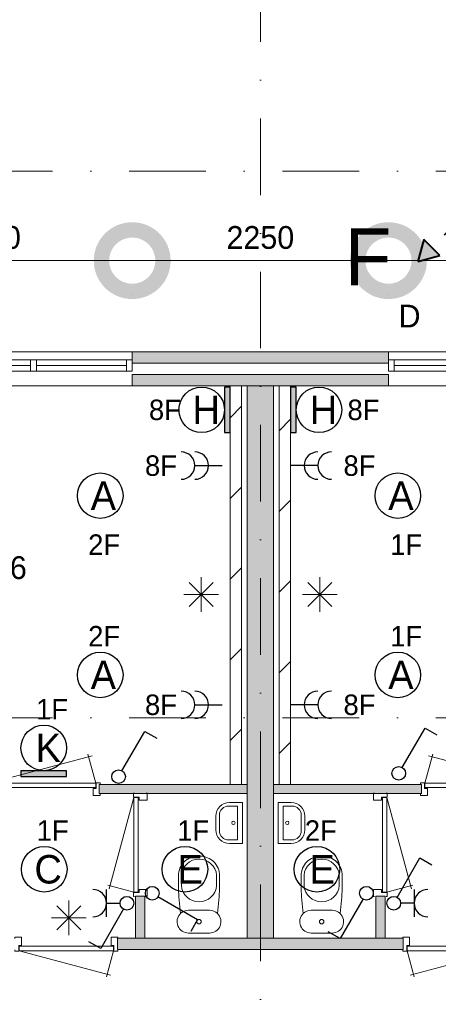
# Model space of a CAD drawing. Header units: millimetres. Extents: x 84337 to 168437, y -3060 to 56340.
# Tile 34 of 84: x 121007 to 124683, y 11954 to 20601. Entities that reach past the tile are written whole.
import ezdxf
from ezdxf.enums import TextEntityAlignment as Align
from ezdxf.xclip import XClip

# ---------------------------------------------------------------- set-up
doc = ezdxf.new("R2010")
doc.units = ezdxf.units.MM
doc.header["$PDMODE"] = 3
doc.header["$PDSIZE"] = 1
for name, pattern in [('DGN1', [504.6, 0, -504.6]), ('DGN3', [1009.2, 672.8, -336.4]), ('DGN4', [1345.6, 672.8, -336.4, 0, -336.4])]:
    doc.linetypes.add(name, pattern=pattern)
for name, color, linetype in [('14', 7, 'Continuous'), ('16', 7, 'Continuous'), ('17', 7, 'Continuous'), ('18', 7, 'Continuous'), ('19', 7, 'Continuous'), ('30', 7, 'Continuous'), ('32', 7, 'Continuous'), ('33', 7, 'Continuous'), ('40', 7, 'Continuous'), ('48', 7, 'Continuous'), ('5', 7, 'Continuous'), ('54', 7, 'Continuous'), ('56', 7, 'Continuous'), ('58', 7, 'Continuous'), ('62', 7, 'Continuous')]:
    doc.layers.add(name, color=color, linetype=linetype)
doc.styles.add('dgn001', font='dgn001.shx')
doc.styles.add('dgn003', font='dgn003.shx')
doc.styles.get("Standard").update_dxf_attribs({"font": 'arial.ttf'})
doc.dimstyles.get("Standard").update_dxf_attribs({"dimtxt": 0.18, "dimasz": 0.18, "dimexe": 0.18, "dimexo": 0.0625, "dimgap": 0.09, "dimtad": 0, "dimtih": 1, "dimtoh": 1, "dimdec": 4, "dimzin": 0, "dimdsep": 46, "dimtxsty": 'Standard', "dimcen": 0.09, "dimadec": 0, "dimazin": 0, "dimtfac": 1, "dimtdec": 4, "dimtofl": 0, "dimtmove": 0, "dimatfit": 3, "dimfxl": 1, "dimtolj": 1, "dimtzin": 0, "dimarcsym": 0})

# ---------------------------------------------------------------- blocks, each defined once
blk = doc.blocks.new('EA835')
at = {"layer": '18'}
blk.add_hatch(color=3, dxfattribs=at).paths.add_polyline_path([(50, -200), (50, 200), (0, 200), (0, -200)])
at = {"layer": '18', "color": 3, "linetype": 'Continuous', "lineweight": 30, "flags": 128}
blk.add_lwpolyline([(50, -200), (50, 200), (0, 200), (0, -200), (50, -200)], dxfattribs=at)
at = {"layer": '18', "color": 3, "linetype": 'Continuous', "lineweight": 30}
blk.add_circle((250, 0), 200, dxfattribs=at)
at = {"layer": '18', "color": 2, "linetype": 'Continuous', "lineweight": 13, "style": 'dgn001'}
blk.add_text('H', height=250, dxfattribs=at).set_placement((289.7, 0), align=Align.MIDDLE_CENTER)
at = {"layer": '18', "color": 1, "linetype": 'Continuous', "lineweight": 13, "style": 'dgn001'}
blk.add_text('8F', height=180, dxfattribs=at).set_placement((500, 0), align=Align.MIDDLE_LEFT)
blk = doc.blocks.new('EA636')
at = {"layer": '18'}
blk.add_hatch(color=3, dxfattribs=at).paths.add_polyline_path([(-200, 0), (200, 0), (200, 50), (-200, 50)])
at = {"layer": '18', "color": 3, "linetype": 'Continuous', "lineweight": 30, "flags": 128}
blk.add_lwpolyline([(-200, 0), (200, 0), (200, 50), (-200, 50), (-200, 0)], dxfattribs=at)
at = {"layer": '18', "color": 3, "linetype": 'Continuous', "lineweight": 30}
blk.add_circle((0, 250), 200, dxfattribs=at)
at = {"layer": '18', "color": 1, "linetype": 'Continuous', "lineweight": 13, "style": 'dgn001'}
blk.add_text('1F', height=180, dxfattribs=at).set_placement((73, 500), align=Align.CENTER)
at = {"layer": '18', "color": 2, "linetype": 'Continuous', "lineweight": 13, "style": 'dgn001'}
blk.add_text('K', height=249.99, dxfattribs=at).set_placement((39.665, 249.995), align=Align.MIDDLE_CENTER)
blk = doc.blocks.new('EA736')
at = {"layer": '18'}
blk.add_hatch(color=3, dxfattribs=at).paths.add_polyline_path([(0, -200), (0, 200), (-50, 200), (-50, -200)])
at = {"layer": '18', "color": 3, "linetype": 'Continuous', "lineweight": 30, "flags": 128}
blk.add_lwpolyline([(0, -200), (0, 200), (-50, 200), (-50, -200), (0, -200)], dxfattribs=at)
at = {"layer": '18', "color": 3, "linetype": 'Continuous', "lineweight": 30}
blk.add_circle((-250, 0), 200, dxfattribs=at)
at = {"layer": '18', "color": 1, "linetype": 'Continuous', "lineweight": 13, "style": 'dgn001'}
blk.add_text('8F', height=180, dxfattribs=at).set_placement((-432, 0), align=Align.MIDDLE_RIGHT)
at = {"layer": '18', "color": 2, "linetype": 'Continuous', "lineweight": 13, "style": 'dgn001'}
blk.add_text('H', height=250, dxfattribs=at).set_placement((-210.3, 0), align=Align.MIDDLE_CENTER)
blk = doc.blocks.new('EC6382')
at = {"layer": '18', "color": 3, "linetype": 'Continuous', "lineweight": 30}
blk.add_circle((-0.015, 0.01), 200, dxfattribs=at)
at = {"layer": '18', "color": 2, "linetype": 'Continuous', "lineweight": 13, "style": 'dgn001'}
blk.add_text('A', height=249.99, dxfattribs=at).set_placement((26.855, -0.005), align=Align.MIDDLE_CENTER)
at = {"layer": '18', "color": 1, "linetype": 'Continuous', "lineweight": 13, "style": 'dgn001'}
blk.add_text('2F', height=180, dxfattribs=at).set_placement((34, -340), align=Align.TOP_CENTER)
blk = doc.blocks.new('EC6383')
at = {"layer": '18', "color": 3, "linetype": 'Continuous', "lineweight": 30}
blk.add_circle((0, 0), 200, dxfattribs=at)
at = {"layer": '18', "color": 1, "linetype": 'Continuous', "lineweight": 13, "style": 'dgn001'}
blk.add_text('2F', height=180, dxfattribs=at).set_placement((34, 250), align=Align.CENTER)
at = {"layer": '18', "color": 2, "linetype": 'Continuous', "lineweight": 13, "style": 'dgn001'}
blk.add_text('A', height=250, dxfattribs=at).set_placement((26.9, 0), align=Align.MIDDLE_CENTER)
blk = doc.blocks.new('EC6386')
at = {"layer": '18', "color": 3, "linetype": 'Continuous', "lineweight": 30}
blk.add_circle((-0.005, 0), 200, dxfattribs=at)
at = {"layer": '18', "color": 1, "linetype": 'Continuous', "lineweight": 13, "style": 'dgn001'}
blk.add_text('1F', height=180, dxfattribs=at).set_placement((72.98, 250), align=Align.CENTER)
at = {"layer": '18', "color": 2, "linetype": 'Continuous', "lineweight": 13, "style": 'dgn001'}
blk.add_text('C', height=249.99, dxfattribs=at).set_placement((33.755, -0.005), align=Align.MIDDLE_CENTER)
blk = doc.blocks.new('EC6387')
at = {"layer": '18', "color": 3, "linetype": 'Continuous', "lineweight": 30}
blk.add_circle((0.005, 0), 200, dxfattribs=at)
at = {"layer": '18', "color": 1, "linetype": 'Continuous', "lineweight": 13, "style": 'dgn001'}
blk.add_text('1F', height=180, dxfattribs=at).set_placement((73, 250), align=Align.CENTER)
at = {"layer": '18', "color": 2, "linetype": 'Continuous', "lineweight": 13, "style": 'dgn001'}
blk.add_text('E', height=249.99, dxfattribs=at).set_placement((45.555, -0.005), align=Align.MIDDLE_CENTER)
blk = doc.blocks.new('EC6388')
at = {"layer": '18', "color": 3, "linetype": 'Continuous', "lineweight": 30}
blk.add_circle((-0.005, 0), 200, dxfattribs=at)
at = {"layer": '18', "color": 1, "linetype": 'Continuous', "lineweight": 13, "style": 'dgn001'}
blk.add_text('2F', height=180, dxfattribs=at).set_placement((34, 250), align=Align.CENTER)
at = {"layer": '18', "color": 2, "linetype": 'Continuous', "lineweight": 13, "style": 'dgn001'}
blk.add_text('E', height=249.99, dxfattribs=at).set_placement((45.555, -0.005), align=Align.MIDDLE_CENTER)
blk = doc.blocks.new('EC6393')
at = {"layer": '18', "color": 3, "linetype": 'Continuous', "lineweight": 30}
blk.add_circle((0, 0), 200, dxfattribs=at)
at = {"layer": '18', "color": 1, "linetype": 'Continuous', "lineweight": 13, "style": 'dgn001'}
blk.add_text('1F', height=180, dxfattribs=at).set_placement((73, 250), align=Align.CENTER)
at = {"layer": '18', "color": 2, "linetype": 'Continuous', "lineweight": 13, "style": 'dgn001'}
blk.add_text('A', height=250, dxfattribs=at).set_placement((26.9, 0), align=Align.MIDDLE_CENTER)
blk = doc.blocks.new('EC6394')
at = {"layer": '18', "color": 3, "linetype": 'Continuous', "lineweight": 30}
blk.add_circle((0, 0), 200, dxfattribs=at)
at = {"layer": '18', "color": 2, "linetype": 'Continuous', "lineweight": 13, "style": 'dgn001'}
blk.add_text('A', height=250, dxfattribs=at).set_placement((26.9, 0), align=Align.MIDDLE_CENTER)
at = {"layer": '18', "color": 1, "linetype": 'Continuous', "lineweight": 13, "style": 'dgn001'}
blk.add_text('1F', height=180, dxfattribs=at).set_placement((73, -340), align=Align.TOP_CENTER)
blk = doc.blocks.new('EL1101')
at = {"layer": '16', "color": 3, "linetype": 'Continuous', "lineweight": 30}
blk.add_line((-240, 0), (0, 0), dxfattribs=at)
for centre in [(-360, 0), (-240, 0)]:
    blk.add_arc(centre, 120, 270, 90, dxfattribs=at)
at = {"layer": '16', "color": 2, "linetype": 'Continuous', "lineweight": 13, "style": 'dgn001'}
blk.add_text('8F', height=180, dxfattribs=at).set_placement((-396.96, 0), align=Align.MIDDLE_RIGHT)
blk = doc.blocks.new('EL1102')
at = {"layer": '16', "color": 3, "linetype": 'Continuous', "lineweight": 30}
blk.add_line((-240, 0), (0, 0), dxfattribs=at)
for centre in [(-360, 0), (-240, 0)]:
    blk.add_arc(centre, 120, 270, 90, dxfattribs=at)
at = {"layer": '16', "color": 2, "linetype": 'Continuous', "lineweight": 13, "style": 'dgn001'}
blk.add_text('8F', height=180, dxfattribs=at).set_placement((-396.96, 0), align=Align.MIDDLE_RIGHT)
blk = doc.blocks.new('EL1195')
at = {"layer": '16', "color": 3, "linetype": 'Continuous', "lineweight": 30}
blk.add_line((240, 0), (0, 0), dxfattribs=at)
for centre in [(240, 0), (360, 0)]:
    blk.add_arc(centre, 120, 90, 270, dxfattribs=at)
at = {"layer": '16', "color": 2, "linetype": 'Continuous', "lineweight": 13, "style": 'dgn001'}
blk.add_text('8F', height=180, dxfattribs=at).set_placement((465, 0), align=Align.MIDDLE_LEFT)
blk = doc.blocks.new('EL1196')
at = {"layer": '16', "color": 3, "linetype": 'Continuous', "lineweight": 30}
blk.add_line((240, 0), (0, 0), dxfattribs=at)
for centre in [(240, 0), (360, 0)]:
    blk.add_arc(centre, 120, 90, 270, dxfattribs=at)
at = {"layer": '16', "color": 2, "linetype": 'Continuous', "lineweight": 13, "style": 'dgn001'}
blk.add_text('8F', height=180, dxfattribs=at).set_placement((465, 0), align=Align.MIDDLE_LEFT)
blk = doc.blocks.new('EH0116')
at = {"layer": '19', "color": 3, "linetype": 'Continuous', "lineweight": 30}
for p, q in [((50, -30), (398, -230)), ((398, -230), (338, -335))]:
    blk.add_line(p, q, dxfattribs=at)
blk.add_circle((0, 0), 60, dxfattribs=at)
blk = doc.blocks.new('EK129')
at = {"layer": '19', "color": 3, "linetype": 'Continuous', "lineweight": 30}
for p, q in [((-180, -120), (-180, 120)), ((-180, 0), (-60, 0)), ((-30, -50), (-230, -398)), ((-230, -398), (-335, -338))]:
    blk.add_line(p, q, dxfattribs=at)
blk.add_circle((0, 0), 60, dxfattribs=at)
blk.add_arc((-300, 0), 120, 270, 90, dxfattribs=at)
blk = doc.blocks.new('EH0117')
at = {"layer": '19', "color": 3, "linetype": 'Continuous', "lineweight": 30}
for p, q in [((30, 50), (230, 398)), ((230, 398), (335, 338))]:
    blk.add_line(p, q, dxfattribs=at)
blk.add_circle((0, 0), 60, dxfattribs=at)
blk = doc.blocks.new('EH0134')
at = {"layer": '19', "color": 3, "linetype": 'Continuous', "lineweight": 30}
for p, q in [((30, 50), (230, 398)), ((230, 398), (335, 338))]:
    blk.add_line(p, q, dxfattribs=at)
blk.add_circle((0, 0), 60, dxfattribs=at)
blk = doc.blocks.new('EK133')
at = {"layer": '19', "color": 3, "linetype": 'Continuous', "lineweight": 30}
for p, q in [((30, 50), (230, 398)), ((230, 398), (335, 338)), ((180, 120), (180, -120)), ((180, 0), (60, 0))]:
    blk.add_line(p, q, dxfattribs=at)
blk.add_circle((0, 0), 60, dxfattribs=at)
blk.add_arc((300, 0), 120, 90, 270, dxfattribs=at)
blk = doc.blocks.new('EH0135')
at = {"layer": '19', "color": 3, "linetype": 'Continuous', "lineweight": 30}
for p, q in [((-30, -50), (-230, -398)), ((-230, -398), (-335, -338))]:
    blk.add_line(p, q, dxfattribs=at)
blk.add_circle((0, 0), 60, dxfattribs=at)
blk = doc.blocks.new('930L098')
at = {"layer": '33', "color": 1, "linetype": 'Continuous', "lineweight": 0}
for p, q in [((-968, 98), (-899.56, 353.44)), ((-38, 98), (-936.31, 338.7))]:
    blk.add_line(p, q, dxfattribs=at)
at = {"layer": '33', "color": 92, "linetype": 'Continuous', "lineweight": 13, "true_color": 0x00e100, "flags": 128}
for points in [[(-1006, 90), (-1006, 101), (-971, 101), (-971, 51), (-946, 51), (-946, -11), (-1006, -11), (-1006, 0)], [(0, 90), (0, 101), (-35, 101), (-35, 51), (-60, 51), (-60, -11), (0, -11), (0, 0)]]:
    blk.add_lwpolyline(points, dxfattribs=at)
at = {"layer": '33', "color": 2, "linetype": 'Continuous', "lineweight": 13, "true_color": 0xf0f000, "flags": 128}
blk.add_lwpolyline([(-968, 98), (-38, 98), (-38, 58), (-968, 58), (-968, 98)], dxfattribs=at)
blk = doc.blocks.new('CLOS028')
at = {"layer": '40', "color": 7, "linetype": 'Continuous', "lineweight": 0}
for p, q in [((1.1, 670), (-0.8, 670)), ((-155, 527.8), (-155, 435.8)), ((155, 527.8), (155, 435.5)), ((92.5, 220), (-92.5, 220))]:
    blk.add_line(p, q, dxfattribs=at)
at = {"layer": '40', "color": 7, "linetype": 'Continuous', "lineweight": 0, "flags": 128}
for points in [[(175.7, 338.3), (162, 191.9), (162, 191.9, -0.674333), (92.5, 20), (92.5, 20), (-92.5, 20), (-92.5, 20, -0.674333), (-162, 191.9), (-162, 191.9), (-175.7, 338.3), (-175.7, 338.3, -0.023285), (-180, 431.3), (-180, 431.3), (-180, 525), (-180, 525, -0.414214), (-10, 695), (-10, 695), (10, 695), (10, 695, -0.414214), (180, 525), (180, 525), (180, 431.3), (180, 431.3, -0.023285), (175.7, 338.3)], [(-155, 527.8, -0.917521), (155, 527.8)], [(155, 436.6, -0.917514), (-155, 436.6)]]:
    blk.add_lwpolyline(points, format="xyb", dxfattribs=at)
at = {"layer": '40', "color": 7, "linetype": 'Continuous', "lineweight": 0}
blk.add_circle((0, 120), 20, dxfattribs=at)
for centre, start, end in [((-92.5, 120), 90, 134.02728), ((92.5, 120), 45.97272, 90)]:
    blk.add_arc(centre, 100, start, end, dxfattribs=at)
blk = doc.blocks.new('830R1025')
at = {"layer": '33', "color": 1, "linetype": 'Continuous', "lineweight": 0}
for p, q in [((108, 868), (322.82, 66.28)), ((108, 38), (336.87, 99.32))]:
    blk.add_line(p, q, dxfattribs=at)
at = {"layer": '33', "color": 92, "linetype": 'Continuous', "lineweight": 13, "true_color": 0x00e100, "flags": 128}
for points in [[(100, 906), (111, 906), (111, 871), (61, 871), (61, 846), (-11, 846), (-11, 906), (0, 906)], [(100, 0), (111, 0), (111, 35), (61, 35), (61, 60), (-11, 60), (-11, 0), (0, 0)]]:
    blk.add_lwpolyline(points, dxfattribs=at)
at = {"layer": '33', "color": 2, "linetype": 'Continuous', "lineweight": 13, "true_color": 0xf0f000, "flags": 128}
blk.add_lwpolyline([(108, 868), (108, 38), (68, 38), (68, 868), (108, 868)], dxfattribs=at)
blk = doc.blocks.new('FT018')
at = {"layer": '40', "color": 7, "linetype": 'Continuous', "lineweight": 0}
for p, q in [((20, -180), (20, 180)), ((64.6, -148.9), (64.6, 148.9)), ((64.6, 148.9), (144, 148.9)), ((135.1, -180), (20, -180))]:
    blk.add_line(p, q, dxfattribs=at)
at = {"layer": '40', "color": 7, "linetype": 'Continuous', "lineweight": 0, "flags": 128}
for points in [[(20, 180), (135.1, 180)], [(224, 68.9), (224, -68.9)], [(255.1, 60), (255.1, -60)], [(144, -148.9), (64.6, -148.9)]]:
    blk.add_lwpolyline(points, dxfattribs=at)
for points in [[(255.1, -60, -0.414214), (135.1, -180)], [(224, -68.9, -0.414214), (144, -148.9)]]:
    blk.add_lwpolyline(points, format="xyb", dxfattribs=at)
at = {"layer": '40', "color": 7, "linetype": 'Continuous', "lineweight": 0}
blk.add_circle((101.1, 0.9), 15.1, dxfattribs=at)
for centre, radius in [((135.1, 60), 120), ((144, 68.9), 80)]:
    blk.add_arc(centre, radius, 0, 90, dxfattribs=at)
blk = doc.blocks.new('830R1026')
at = {"layer": '33', "color": 1, "linetype": 'Continuous', "lineweight": 0}
for p, q in [((38, -108), (99.32, -336.87)), ((868, -108), (66.28, -322.82))]:
    blk.add_line(p, q, dxfattribs=at)
at = {"layer": '33', "color": 92, "linetype": 'Continuous', "lineweight": 13, "true_color": 0x00e100, "flags": 128}
for points in [[(0, -100), (0, -111), (35, -111), (35, -61), (60, -61), (60, 11), (0, 11), (0, 0)], [(906, -100), (906, -111), (871, -111), (871, -61), (846, -61), (846, 11), (906, 11), (906, 0)]]:
    blk.add_lwpolyline(points, dxfattribs=at)
at = {"layer": '33', "color": 2, "linetype": 'Continuous', "lineweight": 13, "true_color": 0xf0f000, "flags": 128}
blk.add_lwpolyline([(868, -108), (38, -108), (38, -68), (868, -68), (868, -108)], dxfattribs=at)
blk = doc.blocks.new('930L099')
at = {"layer": '33', "color": 1, "linetype": 'Continuous', "lineweight": 0}
for p, q in [((968, 98), (899.56, 353.44)), ((38, 98), (936.31, 338.7))]:
    blk.add_line(p, q, dxfattribs=at)
at = {"layer": '33', "color": 92, "linetype": 'Continuous', "lineweight": 13, "true_color": 0x00e100, "flags": 128}
for points in [[(0, 90), (0, 101), (35, 101), (35, 51), (60, 51), (60, -11), (0, -11), (0, 0)], [(1006, 90), (1006, 101), (971, 101), (971, 51), (946, 51), (946, -11), (1006, -11), (1006, 0)]]:
    blk.add_lwpolyline(points, dxfattribs=at)
at = {"layer": '33', "color": 2, "linetype": 'Continuous', "lineweight": 13, "true_color": 0xf0f000, "flags": 128}
blk.add_lwpolyline([(968, 98), (38, 98), (38, 58), (968, 58), (968, 98)], dxfattribs=at)
blk = doc.blocks.new('830R1027')
at = {"layer": '33', "color": 1, "linetype": 'Continuous', "lineweight": 0}
for p, q in [((-108, 868), (-322.82, 66.28)), ((-108, 38), (-336.87, 99.32))]:
    blk.add_line(p, q, dxfattribs=at)
at = {"layer": '33', "color": 92, "linetype": 'Continuous', "lineweight": 13, "true_color": 0x00e100, "flags": 128}
for points in [[(-100, 906), (-111, 906), (-111, 871), (-61, 871), (-61, 846), (11, 846), (11, 906), (0, 906)], [(-100, 0), (-111, 0), (-111, 35), (-61, 35), (-61, 60), (11, 60), (11, 0), (0, 0)]]:
    blk.add_lwpolyline(points, dxfattribs=at)
at = {"layer": '33', "color": 2, "linetype": 'Continuous', "lineweight": 13, "true_color": 0xf0f000, "flags": 128}
blk.add_lwpolyline([(-108, 868), (-108, 38), (-68, 38), (-68, 868), (-108, 868)], dxfattribs=at)
blk = doc.blocks.new('CLOS029')
at = {"layer": '40', "color": 7, "linetype": 'Continuous', "lineweight": 0}
for p, q in [((-1.1, 670), (0.8, 670)), ((-155, 527.8), (-155, 435.5)), ((155, 527.8), (155, 435.8)), ((-92.5, 220), (92.5, 220))]:
    blk.add_line(p, q, dxfattribs=at)
at = {"layer": '40', "color": 7, "linetype": 'Continuous', "lineweight": 0, "flags": 128}
for points in [[(-175.7, 338.3), (-162, 191.9), (-162, 191.9, 0.674333), (-92.5, 20), (-92.5, 20), (92.5, 20), (92.5, 20, 0.674333), (162, 191.9), (162, 191.9), (175.7, 338.3), (175.7, 338.3, 0.023285), (180, 431.3), (180, 431.3), (180, 525), (180, 525, 0.414214), (10, 695), (10, 695), (-10, 695), (-10, 695, 0.414214), (-180, 525), (-180, 525), (-180, 431.3), (-180, 431.3, 0.023285), (-175.7, 338.3)], [(-162, 191.9, -0.194504), (-92.5, 220)], [(92.5, 220, -0.194504), (162, 191.9)]]:
    blk.add_lwpolyline(points, format="xyb", dxfattribs=at)
at = {"layer": '40', "color": 7, "linetype": 'Continuous', "lineweight": 0}
blk.add_circle((0, 120), 20, dxfattribs=at)
for centre, start, end in [((0, 514.4), 4.9259, 175.0741), ((0, 450), 184.92635, 355.07365)]:
    blk.add_arc(centre, 155.6, start, end, dxfattribs=at)
blk = doc.blocks.new('FT019')
at = {"layer": '40', "color": 7, "linetype": 'Continuous', "lineweight": 0}
for p, q in [((-20, -180), (-20, 180)), ((-64.6, 148.9), (-144, 148.9)), ((-64.6, -148.9), (-64.6, 148.9)), ((-135.1, -180), (-20, -180))]:
    blk.add_line(p, q, dxfattribs=at)
at = {"layer": '40', "color": 7, "linetype": 'Continuous', "lineweight": 0, "flags": 128}
for points in [[(-255.1, 60, -0.414214), (-135.1, 180)], [(-224, 68.9, -0.414214), (-144, 148.9)]]:
    blk.add_lwpolyline(points, format="xyb", dxfattribs=at)
for points in [[(-20, 180), (-135.1, 180)], [(-255.1, 60), (-255.1, -60)], [(-224, 68.9), (-224, -68.9)], [(-144, -148.9), (-64.6, -148.9)]]:
    blk.add_lwpolyline(points, dxfattribs=at)
at = {"layer": '40', "color": 7, "linetype": 'Continuous', "lineweight": 0}
blk.add_circle((-101.1, 0.9), 15.1, dxfattribs=at)
for centre, radius in [((-135.1, -60), 120), ((-144, -68.9), 80)]:
    blk.add_arc(centre, radius, 180, 270, dxfattribs=at)
blk = doc.blocks.new('830R1028')
at = {"layer": '33', "color": 1, "linetype": 'Continuous', "lineweight": 0}
for p, q in [((-868, -108), (-66.28, -322.82)), ((-38, -108), (-99.32, -336.87))]:
    blk.add_line(p, q, dxfattribs=at)
at = {"layer": '33', "color": 92, "linetype": 'Continuous', "lineweight": 13, "true_color": 0x00e100, "flags": 128}
for points in [[(-906, -100), (-906, -111), (-871, -111), (-871, -61), (-846, -61), (-846, 11), (-906, 11), (-906, 0)], [(0, -100), (0, -111), (-35, -111), (-35, -61), (-60, -61), (-60, 11), (0, 11), (0, 0)]]:
    blk.add_lwpolyline(points, dxfattribs=at)
at = {"layer": '33', "color": 2, "linetype": 'Continuous', "lineweight": 13, "true_color": 0xf0f000, "flags": 128}
blk.add_lwpolyline([(-868, -108), (-38, -108), (-38, -68), (-868, -68), (-868, -108)], dxfattribs=at)
blk = doc.blocks.new('_DotSmall')
at = {"color": 0, "linetype": 'ByBlock', "const_width": 0.5}
blk.add_lwpolyline([(-0.0625, 0, 1), (0.0625, 0, 1)], format="xyb", close=True, dxfattribs=at)
blk = doc.blocks.new('*D7974')
at = {"layer": '58', "color": 3, "linetype": 'Continuous', "lineweight": 0, "transparency": 16777216}
blk.add_line((34174.8, 16707.8), (36724.8, 16707.8), dxfattribs=at)
at = {"layer": 'Defpoints', "color": 0, "linetype": 'Continuous', "transparency": 16777216}
for p in [(36724.8, 16707.8), (34174.8, 15907.8), (36724.8, 15907.8)]:
    blk.add_point(p, dxfattribs=at)
at = {"layer": '58', "color": 3, "linetype": 'Continuous', "lineweight": 0, "transparency": 16777216, "xscale": 1080, "yscale": 1080, "zscale": 1080, "rotation": 180}
blk.add_blockref('_DotSmall', (34174.8, 16707.8), dxfattribs=at)
at = {"layer": '58', "color": 3, "linetype": 'Continuous', "lineweight": 0, "transparency": 16777216, "xscale": 1080, "yscale": 1080, "zscale": 1080}
blk.add_blockref('_DotSmall', (36724.8, 16707.8), dxfattribs=at)
at = {"layer": '58', "color": 3, "linetype": 'Continuous', "lineweight": 0, "transparency": 16777216, "insert": (35449.8, 16909.9), "char_height": 200, "attachment_point": 5, "style": 'dgn003'}
blk.add_mtext('\\A1;2550', dxfattribs=at)
blk = doc.blocks.new('*D7975')
at = {"layer": '58', "color": 3, "linetype": 'Continuous', "lineweight": 0, "transparency": 16777216}
blk.add_line((31924.8, 16707.8), (34174.8, 16707.8), dxfattribs=at)
at = {"layer": 'Defpoints', "color": 0, "linetype": 'Continuous', "transparency": 16777216}
for p in [(34174.8, 16707.8), (31924.8, 15907.8), (34174.8, 15907.8)]:
    blk.add_point(p, dxfattribs=at)
at = {"layer": '58', "color": 3, "linetype": 'Continuous', "lineweight": 0, "transparency": 16777216, "xscale": 1080, "yscale": 1080, "zscale": 1080, "rotation": 180}
blk.add_blockref('_DotSmall', (31924.8, 16707.8), dxfattribs=at)
at = {"layer": '58', "color": 3, "linetype": 'Continuous', "lineweight": 0, "transparency": 16777216, "xscale": 1080, "yscale": 1080, "zscale": 1080}
blk.add_blockref('_DotSmall', (34174.8, 16707.8), dxfattribs=at)
at = {"layer": '58', "color": 3, "linetype": 'Continuous', "lineweight": 0, "transparency": 16777216, "insert": (33049.8, 16909.9), "char_height": 200, "attachment_point": 5, "style": 'dgn003'}
blk.add_mtext('\\A1;2250', dxfattribs=at)
blk = doc.blocks.new('*D7976')
at = {"layer": '58', "color": 3, "linetype": 'Continuous', "lineweight": 0, "transparency": 16777216}
blk.add_line((31924.8, 16707.8), (29374.8, 16707.8), dxfattribs=at)
at = {"layer": 'Defpoints', "color": 0, "linetype": 'Continuous', "transparency": 16777216}
for p in [(29374.8, 16707.8), (29374.8, 15907.8), (31924.8, 15907.8)]:
    blk.add_point(p, dxfattribs=at)
at = {"layer": '58', "color": 3, "linetype": 'Continuous', "lineweight": 0, "transparency": 16777216, "xscale": 1080, "yscale": 1080, "zscale": 1080, "rotation": 180}
blk.add_blockref('_DotSmall', (29374.8, 16707.8), dxfattribs=at)
at = {"layer": '58', "color": 3, "linetype": 'Continuous', "lineweight": 0, "transparency": 16777216, "xscale": 1080, "yscale": 1080, "zscale": 1080}
blk.add_blockref('_DotSmall', (31924.8, 16707.8), dxfattribs=at)
at = {"layer": '58', "color": 3, "linetype": 'Continuous', "lineweight": 0, "transparency": 16777216, "insert": (30649.8, 16909.9), "char_height": 200, "attachment_point": 5, "style": 'dgn003'}
blk.add_mtext('\\A1;2550', dxfattribs=at)
blk = doc.blocks.new('EAE57')
at = {"layer": '54'}
blk.add_hatch(color=4, dxfattribs=at).paths.add_polyline_path([(-707.1, -707.12), (-512.65, -654.08), (-654.07, -512.66)])
at = {"layer": '54', "color": 4, "linetype": 'DGN3', "lineweight": 40}
blk.add_line((0, 0), (-707.1, -707.12), dxfattribs=at)
at = {"layer": '54', "color": 4, "linetype": 'DGN3', "lineweight": 40, "flags": 128}
blk.add_lwpolyline([(-707.1, -707.12), (-512.65, -654.08), (-654.07, -512.66), (-707.1, -707.12)], dxfattribs=at)
blk = doc.blocks.new('EAE664')
at = {"layer": '5', "color": 3, "linetype": 'Continuous', "lineweight": 0}
for p, q in [((106.04, -106.05), (-106.06, 106.05)), ((-106.06, -106.05), (106.04, 106.05)), ((0, -151.5), (0, 151.5)), ((-151.5, 0), (151.5, 0))]:
    blk.add_line(p, q, dxfattribs=at)
blk = doc.blocks.new('EAE665')
at = {"layer": '5', "color": 3, "linetype": 'Continuous', "lineweight": 0}
for p, q in [((106.04, -106.05), (-106.06, 106.05)), ((-106.06, -106.05), (106.04, 106.05)), ((0, -151.5), (0, 151.5)), ((-151.5, 0), (151.5, 0))]:
    blk.add_line(p, q, dxfattribs=at)
blk = doc.blocks.new('EAE676')
at = {"layer": '5', "color": 3, "linetype": 'Continuous', "lineweight": 0}
for p, q in [((106.04, -106.05), (-106.06, 106.05)), ((-106.06, -106.05), (106.04, 106.05)), ((0, -151.5), (0, 151.5)), ((-151.5, 0), (151.5, 0))]:
    blk.add_line(p, q, dxfattribs=at)
blk = doc.blocks.new('50E03_329_B02 - Default')
at = {"layer": '16'}
blk.add_hatch(color=7, dxfattribs=at).paths.add_polyline_path([(31924.76, 15807.77), (34174.76, 15807.77), (34174.76, 15907.77), (31924.76, 15907.77)])
at = {"layer": '62'}
for color, points in [(9, [(31924.76, 15607.77), (34174.76, 15607.77), (34174.76, 15707.77), (31924.76, 15707.77)]), (9, [(33164.76, 10757.77), (32934.76, 10757.77), (32934.76, 15607.77), (33164.76, 15607.77)]), (9, [(31634.76, 12027.77), (32934.76, 12027.77), (32934.76, 12107.77), (31634.76, 12107.77)]), (9, [(34464.76, 12027.77), (33164.76, 12027.77), (33164.76, 12107.77), (34464.76, 12107.77)]), (9, [(31954.76, 11127.77), (32034.76, 11127.77), (32034.76, 10757.77), (31954.76, 10757.77)]), (9, [(34144.76, 11127.77), (34064.76, 11127.77), (34064.76, 10757.77), (34144.76, 10757.77)]), (7, [(31794.76, 10757.77), (33049.76, 10757.77), (33049.76, 10657.77), (31794.76, 10657.77)]), (7, [(34304.76, 10757.77), (33049.76, 10757.77), (33049.76, 10657.77), (34304.76, 10657.77)])]:
    blk.add_hatch(color=color, dxfattribs=at).paths.add_polyline_path(points)
at = {"layer": '16', "color": 92, "linetype": 'Continuous', "lineweight": 0, "true_color": 0x00e100, "flags": 128}
for points in [[(31924.76, 15807.77), (34174.76, 15807.77), (34174.76, 15907.77), (31924.76, 15907.77), (31924.76, 15807.77)], [(31924.76, 15607.77), (34174.76, 15607.77), (34174.76, 15707.77), (31924.76, 15707.77), (31924.76, 15607.77)], [(32934.76, 12027.77), (31634.76, 12027.77), (31634.76, 12107.77), (32934.76, 12107.77), (32934.76, 12027.77)], [(33164.76, 12027.77), (34464.76, 12027.77), (34464.76, 12107.77), (33164.76, 12107.77), (33164.76, 12027.77)], [(31954.76, 10757.77), (32034.76, 10757.77), (32034.76, 11127.77), (31954.76, 11127.77), (31954.76, 10757.77)], [(34144.76, 10757.77), (34064.76, 10757.77), (34064.76, 11127.77), (34144.76, 11127.77), (34144.76, 10757.77)], [(31794.76, 10657.77), (33049.76, 10657.77), (33049.76, 10757.77), (31794.76, 10757.77), (31794.76, 10657.77)], [(34304.76, 10657.77), (33049.76, 10657.77), (33049.76, 10757.77), (34304.76, 10757.77), (34304.76, 10657.77)]]:
    blk.add_lwpolyline(points, dxfattribs=at)
at = {"layer": '16', "color": 7, "linetype": 'Continuous', "lineweight": 0, "flags": 128}
blk.add_lwpolyline([(31924.76, 15807.77), (34174.76, 15807.77), (34174.76, 15907.77), (31924.76, 15907.77), (31924.76, 15807.77)], dxfattribs=at)
at = {"layer": '17', "color": 92, "linetype": 'Continuous', "lineweight": 0, "true_color": 0x00e100, "flags": 128}
blk.add_lwpolyline([(32934.76, 10757.77), (33164.76, 10757.77), (33164.76, 15607.77), (32934.76, 15607.77), (32934.76, 10757.77)], dxfattribs=at)
at = {"layer": '30', "color": 3, "linetype": 'Continuous', "lineweight": 0}
for p, q in [((29374.76, 15907.77), (31924.76, 15907.77)), ((36724.76, 15907.77), (34174.76, 15907.77)), ((29374.76, 15607.77), (31924.76, 15607.77)), ((36724.76, 15607.77), (34174.76, 15607.77))]:
    blk.add_line(p, q, dxfattribs=at)
at = {"layer": '32', "color": 3, "linetype": 'Continuous', "lineweight": 0}
for p, q in [((29424.76, 15837.77), (31924.76, 15837.77)), ((36674.76, 15837.77), (34174.76, 15837.77)), ((31874.76, 15737.77), (29424.76, 15737.77)), ((30266.43, 15787.77), (31033.1, 15787.77)), ((31083.1, 15787.77), (31874.76, 15787.77)), ((35016.42, 15787.77), (34224.76, 15787.77)), ((34224.76, 15737.77), (36674.76, 15737.77))]:
    blk.add_line(p, q, dxfattribs=at)
at = {"layer": '32', "color": 3, "linetype": 'Continuous', "lineweight": 0, "flags": 128}
for points in [[(31033.1, 15837.77), (31083.1, 15837.77), (31083.1, 15737.77), (31033.1, 15737.77), (31033.1, 15837.77)], [(31874.76, 15837.77), (31924.76, 15837.77), (31924.76, 15737.77), (31874.76, 15737.77), (31874.76, 15837.77)], [(34224.76, 15837.77), (34174.76, 15837.77), (34174.76, 15737.77), (34224.76, 15737.77), (34224.76, 15837.77)]]:
    blk.add_lwpolyline(points, dxfattribs=at)
at = {"layer": '56', "color": 3, "linetype": 'DGN4', "lineweight": 0}
for p, q in [((33049.76, 50407.77), (33049.76, 1494.98)), ((51564.76, 17492.77), (-3435.24, 17492.77)), ((51564.76, 12692.77), (-3435.24, 12692.77))]:
    blk.add_line(p, q, dxfattribs=at)
at = {"layer": '58', "color": 3, "linetype": 'DGN1', "lineweight": 0}
for p, q in [((31924.76, 15907.77), (31924.76, 16707.77)), ((34174.76, 15907.77), (34174.76, 16707.77))]:
    blk.add_line(p, q, dxfattribs=at)
at = {"layer": '62', "color": 9, "linetype": 'Continuous', "lineweight": 0, "flags": 128}
for points in [[(31924.76, 15607.77), (34174.76, 15607.77), (34174.76, 15707.77), (31924.76, 15707.77), (31924.76, 15607.77)], [(33164.76, 10757.77), (32934.76, 10757.77), (32934.76, 15607.77), (33164.76, 15607.77), (33164.76, 10757.77)], [(31634.76, 12027.77), (32934.76, 12027.77), (32934.76, 12107.77), (31634.76, 12107.77), (31634.76, 12027.77)], [(34464.76, 12027.77), (33164.76, 12027.77), (33164.76, 12107.77), (34464.76, 12107.77), (34464.76, 12027.77)], [(31954.76, 11127.77), (32034.76, 11127.77), (32034.76, 10757.77), (31954.76, 10757.77), (31954.76, 11127.77)], [(34144.76, 11127.77), (34064.76, 11127.77), (34064.76, 10757.77), (34144.76, 10757.77), (34144.76, 11127.77)]]:
    blk.add_lwpolyline(points, dxfattribs=at)
at = {"layer": '62', "color": 7, "linetype": 'Continuous', "lineweight": 0, "flags": 128}
for points in [[(31794.76, 10757.77), (33049.76, 10757.77), (33049.76, 10657.77), (31794.76, 10657.77), (31794.76, 10757.77)], [(34304.76, 10757.77), (33049.76, 10757.77), (33049.76, 10657.77), (34304.76, 10657.77), (34304.76, 10757.77)]]:
    blk.add_lwpolyline(points, dxfattribs=at)
at = {"color": 7, "linetype": 'Continuous', "lineweight": 0}
for name, p in [('930L099', (30636.53, 12021.8)), ('930L098', (35462.99, 12021.8)), ('830R1027', (32046.36, 11124.68)), ('830R1025', (34053.16, 11124.68)), ('FT019', (32914.33, 11769.81)), ('FT018', (33185.19, 11769.81)), ('CLOS029', (32511.25, 10782.67)), ('CLOS028', (33588.27, 10782.67)), ('830R1028', (31799.47, 10755.87)), ('830R1026', (34300.05, 10755.87))]:
    blk.add_blockref(name, p, dxfattribs=at)
at = {"layer": '48', "color": 7, "linetype": 'Continuous', "lineweight": 0, "style": 'dgn003'}
for s, p in [('D', (34359.77, 16221.07)), ('B216', (30687.08, 14011.98))]:
    blk.add_text(s, height=200, dxfattribs=at).set_placement(p, align=Align.MIDDLE_CENTER)
at = {"layer": '58', "color": 3, "linetype": 'Continuous', "lineweight": 0}
for base, p1, p2, picture, middle in [((29374.76, 16707.77), (31924.76, 15907.77), (29374.76, 15907.77), '*D7976', (30649.76, 16909.88)), ((34174.76, 16707.77), (31924.76, 15907.77), (34174.76, 15907.77), '*D7975', (33049.76, 16909.88)), ((36724.76, 16707.77), (34174.76, 15907.77), (36724.76, 15907.77), '*D7974', (35449.76, 16909.88))]:
    dim = blk.add_linear_dim(base=base, p1=p1, p2=p2, dimstyle='Standard', override={"dimscale": 1, "dimtxt": 200, "dimasz": 1080, "dimexe": 0, "dimexo": 0, "dimgap": 100, "dimtad": 1, "dimjust": 0, "dimtih": 0, "dimtoh": 0, "dimdec": 0, "dimlfac": 1, "dimzin": 11, "dimdsep": 46, "dimlunit": 2, "dimpost": '<>', "dimtxsty": 'dgn003', "dimblk1": 'DotSmall', "dimblk2": 'DotSmall', "dimsah": 1, "dimcen": 0, "dimse1": 1, "dimse2": 1, "dimclrd": 3, "dimclre": 3, "dimclrt": 3, "dimtol": 0, "dimtix": 1, "dimtofl": 1, "dimatfit": 3, "dimfrac": 1, "dimtolj": 1, "dimlwd": 0, "dimlwe": 0}, dxfattribs=at)
    dim.commit()
    dim.dimension.update_dxf_attribs({"geometry": picture, "text_midpoint": middle})

msp = doc.modelspace()

# ---------------------------------------------------------------- hatches: boundary and pattern name
at = {"layer": '14', "linetype": 'Continuous', "lineweight": 0}
h = msp.add_hatch(dxfattribs=at)
h.set_pattern_fill('DGN_EZ7', color=2, scale=100, style=0, pattern_type=2)
h.set_pattern_definition([(45, (-35.6, 2691.77), (4e-14, 709), [])])
h.paths.add_polyline_path([(122855.19, 13884.49), (122855.19, 17384.49), (122955.19, 17384.49), (122955.19, 13884.49)])
h = msp.add_hatch(dxfattribs=at)
h.set_pattern_fill('DGN_EZ7', color=2, scale=100, style=0, pattern_type=2)
h.set_pattern_definition([(45, (155.63, -1206.23), (4e-14, 709), [])])
h.paths.add_polyline_path([(123385.19, 17384.49), (123385.19, 13884.49), (123285.19, 13884.49), (123285.19, 17384.49)])

# ---------------------------------------------------------------- linework, layer by layer
at = {"layer": '14', "color": 3, "linetype": 'CONTINUOUS', "lineweight": 0}
for p, q in [((122855.19, 13884.49), (122855.19, 17384.49)), ((122855.19, 17384.49), (122905.19, 17384.49)), ((122955.19, 17384.49), (122905.19, 17384.49)), ((122955.19, 13884.49), (122955.19, 17384.49)), ((123285.19, 17384.49), (123335.19, 17384.49)), ((123285.19, 17384.49), (123285.19, 13884.49)), ((123385.19, 17384.49), (123335.19, 17384.49)), ((123385.19, 17384.49), (123385.19, 13884.49)), ((122855.19, 13884.49), (122905.19, 13884.49)), ((122955.19, 13884.49), (122905.19, 13884.49)), ((123285.19, 13884.49), (123335.19, 13884.49)), ((123385.19, 13884.49), (123335.19, 13884.49))]:
    msp.add_line(p, q, dxfattribs=at)

# ---------------------------------------------------------------- block references
ref = msp.add_blockref('50E03_329_B02 - Default', (90070.43, 1776.72))
XClip(ref).set_block_clipping_path([(-1935.24, 2907.77), (50064.76, 48907.77)])
at = {"color": 4, "linetype": 'DGN3', "lineweight": 40}
msp.add_blockref('EAE57', (125209.77, 19182.96), dxfattribs=at)
at = {"color": 1, "linetype": 'Continuous', "lineweight": 0}
for name, p in [('EA736', (122855.19, 17174.49)), ('EA835', (123385.19, 17174.49)), ('EL1102', (122785.19, 16684.49)), ('EL1195', (123385.19, 16684.49)), ('EC6382', (121714.95, 16420.61)), ('EC6394', (124327.83, 16420.61)), ('EAE665', (122600.03, 15552.21)), ('EAE664', (123642.98, 15552.21)), ('EC6383', (121714.95, 14846.48)), ('EC6393', (124327.83, 14846.48)), ('EL1101', (122785.19, 14584.49)), ('EL1196', (123385.19, 14584.49)), ('EA636', (121218.67, 13955.4)), ('EH0134', (124336.1, 13982.31)), ('EH0117', (121875.42, 13953.06)), ('EC6386', (121223.49, 13139.77)), ('EC6387', (122458.15, 13139.77)), ('EC6388', (123617.25, 13139.77)), ('EK133', (124291.56, 12841.56)), ('EH0116', (122171.17, 12929.31)), ('EH0135', (124051.92, 12929.31)), ('EK129', (121948.75, 12841.56)), ('EAE676', (121438.87, 12714.06))]:
    msp.add_blockref(name, p, dxfattribs=at)

# ---------------------------------------------------------------- texts
at = {"layer": '54', "color": 4, "linetype": 'DGN3', "lineweight": 0, "style": 'dgn003'}
msp.add_text('F', height=500, dxfattribs=at).set_placement((123861.2, 18267.9))

doc.saveas('drawing.dxf')
